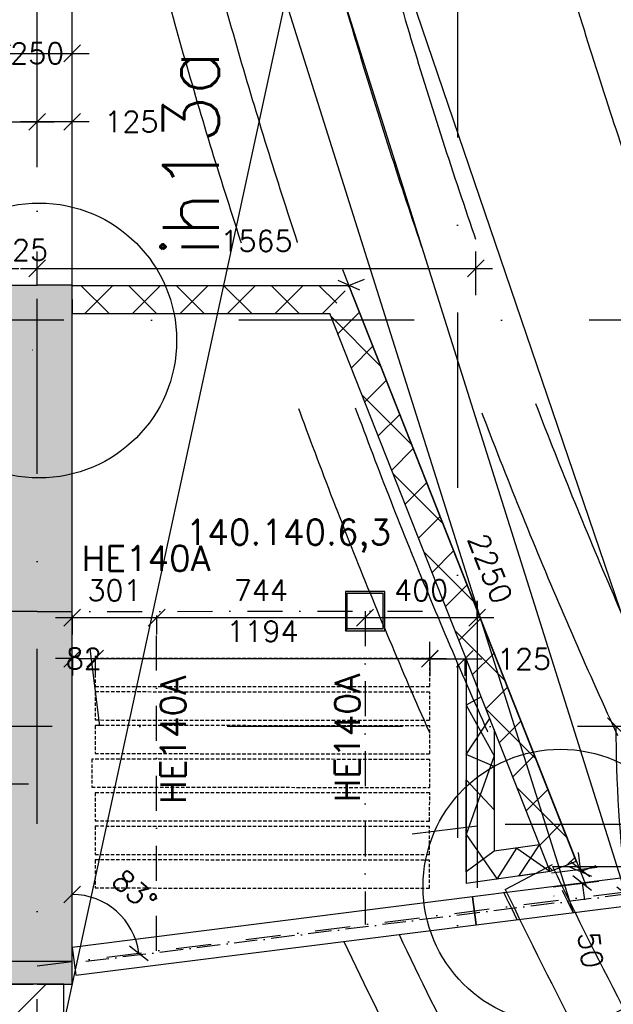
# Model space of a CAD drawing. Extents: x -33344 to 2055880, y -64816 to 121260.
# Tile 107 of 133: x 40922 to 43041, y 76655 to 80170. Entities that reach past the tile are written whole.
import ezdxf
from ezdxf.enums import TextEntityAlignment as Align

# ---------------------------------------------------------------- set-up
doc = ezdxf.new("R2010")
doc.units = 0
doc.header["$LTSCALE"] = 50
doc.header["$MEASUREMENT"] = 0
doc.header["$PDMODE"] = 3
doc.header["$PDSIZE"] = 0.1
for name, pattern in [('DASHDOT2', [0.5, 0.25, -0.125, 0, -0.125]), ('DASHED', [0.75, 0.5, -0.25]), ('DD1', [2.66667, 1.66667, -0.5, 0, -0.5]), ('HIDDEN', [0.375, 0.25, -0.125]), ('HIDDENX2', [0.75, 0.5, -0.25]), ('STRAM_0WT$1$DASHDOT', [25, 12.5, -6.25, 0, -6.25]), ('STRAM_0WT$1$DD1', [2.66667, 1.66667, -0.5, 0, -0.5])]:
    doc.linetypes.add(name, pattern=pattern)
doc.layers.get('0').update_dxf_attribs({"linetype": 'CONTINUOUS'})
doc.layers.get('DEFPOINTS').update_dxf_attribs({"linetype": 'CONTINUOUS'})
for name, color, linetype in [('00', 7, 'CONTINUOUS'), ('_DETAILNUMMERS', 4, 'CONTINUOUS'), ('_DETAILNUMMERSTEKST', 4, 'CONTINUOUS'), ('_INTERIEUR', 7, 'CONTINUOUS'), ('A--01A1_ACEER', 1, 'CONTINUOUS'), ('A--A21--_F12--', 7, 'CONTINUOUS'), ('A--A21--_F123-', 9, 'CONTINUOUS'), ('A--A22--_F123-', 9, 'CONTINUOUS'), ('A--A28--_F-2--', 7, 'CONTINUOUS'), ('A--L$1A-_RASTER_NR_04', 45, 'CONTINUOUS'), ('A--L21--', 3, 'CONTINUOUS'), ('A--L21--_F12--', 7, 'CONTINUOUS'), ('A--L22--', 3, 'CONTINUOUS'), ('A--L22--_F-2--', 7, 'CONTINUOUS'), ('A--L22A1_BINNENWAND', 1, 'CONTINUOUS'), ('A--L28--', 7, 'CONTINUOUS'), ('A--L28--_F-2--', 7, 'CONTINUOUS'), ('A--L28A1_KONSTRUKTIES', 1, 'CONTINUOUS'), ('A--L35A2_PLAFONDS', 1, 'HIDDENX2'), ('A--M$1A-_F123-', 1, 'CONTINUOUS'), ('A--M1$A-_F123-', 1, 'CONTINUOUS'), ('STRAM_0WT$0$A--L$7A-_STRA0', 1, 'STRAM_0WT$1$DASHDOT'), ('STRAM_0WT$0$A--L90--_F---0', 250, 'CONTINUOUS'), ('STRAM_0WT$1$A--L90--_F-23-', 7, 'CONTINUOUS'), ('STRAM_0WT$1$A--L90--_F123-', 7, 'CONTINUOUS'), ('STRAM_0WT$1$A--M$1A-_F123-', 1, 'CONTINUOUS'), ('STRAM_0WT$1$STRAMIEN', 1, 'STRAM_0WT$1$DD1'), ('STRAMIEN', 1, 'DD1'), ('TEKST_KOZIJNMERK', 2, 'CONTINUOUS'), ('X--LR---_CP', 7, 'CONTINUOUS'), ('XREF', 7, 'CONTINUOUS')]:
    doc.layers.add(name, color=color, linetype=linetype)
doc.styles.add('ALFA-0_25', font='ROMANS')
doc.styles.add('HIEMSTRA', font='romans.shx')
doc.styles.add('STRAM_0WT$1$HIEMSTRA', font='romans.shx')
doc.dimstyles.get("Standard").update_dxf_attribs({"dimscale": 30, "dimtxt": 2.5, "dimasz": 2, "dimexe": 2, "dimexo": 0, "dimgap": 2, "dimtad": 1, "dimdec": 0, "dimzin": 0, "dimtxsty": 'HIEMSTRA', "dimblk1": 'OBLIQUE', "dimblk2": 'OBLIQUE', "dimsah": 1, "dimcen": -3, "dimdle": 2, "dimclrd": 2, "dimclre": 2, "dimclrt": 3, "dimazin": 3, "dimtfac": 1, "dimtofl": 0, "dimtmove": 0, "dimatfit": 3, "dimtvp": 0.833333, "dimtolj": 1, "dimtzin": 0})
doc.dimstyles.new('STANDARD$0', dxfattribs={"dimscale": 30, "dimtxt": 2.5, "dimasz": 2, "dimexe": 2, "dimexo": 0, "dimgap": 2, "dimtad": 1, "dimdec": 0, "dimzin": 0, "dimtxsty": 'ALFA-0_25', "dimblk1": 'OBLIQUE', "dimblk2": 'OBLIQUE', "dimsah": 1, "dimcen": -3, "dimdle": 2, "dimclrd": 1, "dimclre": 1, "dimclrt": 2, "dimazin": 3, "dimtfac": 0.666667, "dimtofl": 0, "dimtmove": 0, "dimatfit": 3, "dimtvp": 0.833333, "dimtolj": 1, "dimtzin": 0})
doc.dimstyles.new('STRAM_0WT$0$STANDARD', dxfattribs={"dimscale": 70, "dimtxt": 2.5, "dimasz": 2, "dimexe": 0.3, "dimexo": 0.3, "dimgap": 2, "dimtad": 1, "dimdec": 0, "dimzin": 0, "dimtxsty": 'STRAM_0WT$1$HIEMSTRA', "dimblk1": 'STRAM_0WT$0$_OBLIQUE', "dimblk2": 'STRAM_0WT$0$_OBLIQUE', "dimsah": 1, "dimcen": -0.09, "dimdle": 0.3, "dimclrd": 1, "dimclre": 1, "dimclrt": 4, "dimazin": 3, "dimtfac": 1, "dimtdec": 4, "dimtix": 1, "dimtofl": 0, "dimtmove": 0, "dimatfit": 3, "dimtvp": 625, "dimtolj": 1, "dimtzin": 0})

# ---------------------------------------------------------------- blocks, each defined once
blk = doc.blocks.new('_OBLIQUE')
at = {"color": 0, "linetype": 'BYBLOCK'}
blk.add_line((-0.5, -0.5), (0.5, 0.5), dxfattribs=at)
blk = doc.blocks.new('*D211')
at = {"layer": 'A--M$1A-_F123-', "color": 1}
for p, q in [((40859.5, 79643.3), (40859.5, 79865.3)), ((40984.5, 79643.3), (40984.5, 79865.3)), ((40799.5, 79805.3), (41044.5, 79805.3))]:
    blk.add_line(p, q, dxfattribs=at)
at = {"layer": 'DEFPOINTS', "color": 0}
for p in [(40984.5, 79805.3), (40859.5, 79643.3), (40984.5, 79643.3)]:
    blk.add_point(p, dxfattribs=at)
at = {"layer": 'A--M$1A-_F123-', "color": 1, "xscale": 60, "yscale": 60, "zscale": 60, "rotation": 180}
blk.add_blockref('_OBLIQUE', (40859.5, 79805.3), dxfattribs=at)
at = {"layer": 'A--M$1A-_F123-', "color": 1, "xscale": 60, "yscale": 60, "zscale": 60}
blk.add_blockref('_OBLIQUE', (40984.5, 79805.3), dxfattribs=at)
at = {"layer": 'A--M$1A-_F123-', "color": 2, "insert": (40648.5, 79805.3), "char_height": 75, "attachment_point": 5, "style": 'ALFA-0_25'}
blk.add_mtext('\\A1;125', dxfattribs=at)
blk = doc.blocks.new('*D212')
at = {"layer": 'A--M$1A-_F123-', "color": 1}
for p, q in [((40984.5, 79643.3), (40984.5, 79865.3)), ((41109.5, 79643.3), (41109.5, 79865.3)), ((41169.5, 79805.3), (40924.5, 79805.3))]:
    blk.add_line(p, q, dxfattribs=at)
at = {"layer": 'DEFPOINTS', "color": 0}
for p in [(40984.5, 79805.3), (40984.5, 79643.3), (41109.5, 79643.3)]:
    blk.add_point(p, dxfattribs=at)
at = {"layer": 'A--M$1A-_F123-', "color": 1, "xscale": 60, "yscale": 60, "zscale": 60, "rotation": 180}
blk.add_blockref('_OBLIQUE', (40984.5, 79805.3), dxfattribs=at)
at = {"layer": 'A--M$1A-_F123-', "color": 1, "xscale": 60, "yscale": 60, "zscale": 60}
blk.add_blockref('_OBLIQUE', (41109.5, 79805.3), dxfattribs=at)
at = {"layer": 'A--M$1A-_F123-', "color": 2, "insert": (41320.6, 79805.3), "char_height": 75, "attachment_point": 5, "style": 'ALFA-0_25'}
blk.add_mtext('\\A1;125', dxfattribs=at)
blk = doc.blocks.new('*D213')
at = {"layer": 'A--M$1A-_F123-', "color": 1}
for p, q in [((40859.5, 79929.7), (40859.5, 80109.6)), ((41109.5, 79929.7), (41109.5, 80109.6)), ((40799.5, 80049.6), (41169.5, 80049.6))]:
    blk.add_line(p, q, dxfattribs=at)
at = {"layer": 'DEFPOINTS', "color": 0}
for p in [(41109.5, 80049.6), (40859.5, 79929.7), (41109.5, 79929.7)]:
    blk.add_point(p, dxfattribs=at)
at = {"layer": 'A--M$1A-_F123-', "color": 1, "xscale": 60, "yscale": 60, "zscale": 60, "rotation": 180}
blk.add_blockref('_OBLIQUE', (40859.5, 80049.6), dxfattribs=at)
at = {"layer": 'A--M$1A-_F123-', "color": 1, "xscale": 60, "yscale": 60, "zscale": 60}
blk.add_blockref('_OBLIQUE', (41109.5, 80049.6), dxfattribs=at)
at = {"layer": 'A--M$1A-_F123-', "color": 2, "insert": (40984.5, 80049.6), "char_height": 75, "attachment_point": 5, "style": 'ALFA-0_25'}
blk.add_mtext('\\A1;250', dxfattribs=at)
blk = doc.blocks.new('Q020585-')
at = {"layer": 'A--A28--_F-2--', "color": 3}
for points in [[(-63.7, 63.8), (-70, -69.9), (-70, 70.1)], [(-63.7, 63.8), (-70, 70.1), (70, 70.1)], [(-63.7, 63.8), (-63.7, -63.6), (-70, -69.9)], [(70, 70.1), (63.7, 63.8), (-63.7, 63.8)], [(70, 70.1), (70, -69.9), (63.7, 63.8)], [(70, -69.9), (63.7, -63.6), (63.7, 63.8)], [(70, -69.9), (-70, -69.9), (-63.7, -63.6)], [(70, -69.9), (-63.7, -63.6), (63.7, -63.6)]]:
    blk.add_solid(points, dxfattribs=at)
at = {"layer": 'A--L28--_F-2--', "color": 3, "linetype": 'CONTINUOUS'}
blk.add_lwpolyline([(-70, -69.9), (-63.7, -63.6), (-63.7, 63.8), (63.7, 63.8), (63.7, -63.6), (-63.7, -63.6), (-70, -69.9), (70, -69.9), (70, 70.1), (-70, 70.1)], close=True, dxfattribs=at)
at = {"layer": 'X--LR---_CP', "color": 4, "linetype": 'CONTINUOUS'}
for p in [(-70, 0.1), (0, 0), (70, 0.1)]:
    blk.add_point(p, dxfattribs=at)
blk = doc.blocks.new('*D302')
at = {"layer": 'A--M$1A-_F123-', "color": 2}
blk.add_arc((47894.3, 77646.9), 4844.3, 180, 187.1049, dxfattribs=at)
at = {"layer": 'DEFPOINTS', "color": 0}
for p in [(53554.3, 78352.3), (35694.1, 77646.9), (54789, 77646.9), (43054.2, 77446.7), (41109.6, 76801.2)]:
    blk.add_point(p, dxfattribs=at)
at = {"layer": 'A--M$1A-_F123-', "color": 2, "xscale": 60, "yscale": 60, "zscale": 60}
for p, rotation in [((43050, 77646.9), 89.9999861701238), ((43087.2, 77047.7), 277.1048592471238)]:
    blk.add_blockref('_OBLIQUE', p, dxfattribs=dict(at, rotation=rotation))
at = {"layer": 'A--M$1A-_F123-', "color": 3, "insert": (43156.7, 77352.7), "char_height": 75, "attachment_point": 5, "rotation": 273.5524, "style": 'HIEMSTRA'}
blk.add_mtext('\\A1;7°', dxfattribs=at)
blk = doc.blocks.new('*U1275')
at = {"layer": 'A--A21--_F123-', "linetype": 'CONTINUOUS'}
blk.add_hatch(color=256, dxfattribs=at).paths.add_polyline_path([(0, 0), (-125, 0), (-125.1, 2495.4), (-0.1, 2495.4), (124.9, 2495.4), (125, 0)])
at = {"layer": 'A--A21--_F12--', "color": 8}
for points in [[(0, 0), (-125, 0), (-0.1, 2495.4), (-125.1, 2495.4)], [(-0.1, 2495.4), (124.9, 2495.4), (0, 0), (125, 0)]]:
    blk.add_solid(points, dxfattribs=at)
at = {"layer": 'A--L21--_F12--', "color": 3, "linetype": 'CONTINUOUS'}
for points in [[(0, 0), (-125, 0), (-125.1, 2495.4), (-0.1, 2495.4)], [(0, 0), (125, 0), (124.9, 2495.4), (-0.1, 2495.4)]]:
    blk.add_lwpolyline(points, dxfattribs=at)
blk = doc.blocks.new('*U1252')
at = {"layer": 'A--A22--_F123-', "linetype": 'CONTINUOUS'}
h = blk.add_hatch(dxfattribs=at)
h.set_pattern_fill('ALFALINE', color=256, scale=300, style=0)
h.set_pattern_definition([(45, (-40969.6, -75687.13), (-212.132, 212.132), [])])
h.paths.add_polyline_path([(0, 0), (-110, -0.3), (-110, 1039.3), (0, 1039.3), (110, 1039.3), (110, 0.3)])
at = {"layer": 'A--L22--_F-2--', "color": 3, "linetype": 'CONTINUOUS'}
for points in [[(-110, -0.3), (-110, -0.3), (-110, 1039.3), (0, 1039.3)], [(110, 0.3), (110, 0.3), (110, 1039.3), (0, 1039.3)]]:
    blk.add_lwpolyline(points, dxfattribs=at)
blk = doc.blocks.new('*D713')
at = {"layer": 'A--M1$A-_F123-', "color": 1}
for p, q in [((40834.5, 79281.9), (40774.5, 79281.9)), ((40834.5, 79297.8), (40834.5, 79221.9)), ((40859.5, 79297.8), (40859.5, 79221.9)), ((40859.5, 79281.9), (40919.5, 79281.9))]:
    blk.add_line(p, q, dxfattribs=at)
at = {"layer": 'DEFPOINTS', "color": 0}
for p in [(40834.5, 79297.8), (40859.5, 79297.8), (40859.5, 79281.9)]:
    blk.add_point(p, dxfattribs=at)
at = {"layer": 'A--M1$A-_F123-', "color": 1, "xscale": 60, "yscale": 60, "zscale": 60}
blk.add_blockref('_OBLIQUE', (40834.5, 79281.9), dxfattribs=at)
at = {"layer": 'A--M1$A-_F123-', "color": 1, "xscale": 60, "yscale": 60, "zscale": 60, "rotation": 180}
blk.add_blockref('_OBLIQUE', (40859.5, 79281.9), dxfattribs=at)
at = {"layer": 'A--M1$A-_F123-', "color": 2, "insert": (40958.8, 79348.1), "char_height": 75, "attachment_point": 5, "style": 'ALFA-0_25'}
blk.add_mtext('\\A1;25', dxfattribs=at)
blk = doc.blocks.new('DETAILNR')
at = {"layer": '_DETAILNUMMERS'}
blk.add_circle((32.9, -23.2), 490.7, dxfattribs=at)
at = {"layer": 'X--LR---_CP'}
blk.add_point((0, 0), dxfattribs=at)
at = {"layer": '_DETAILNUMMERSTEKST', "style": 'ALFA-0_25'}
blk.add_attdef('DETAILNR', text='', height=200, rotation=90, dxfattribs=at).set_placement((-618.4, 223.8), align=Align.RIGHT)
blk = doc.blocks.new('FIJN_SCHUURWERK')
at = {"layer": '00', "color": 4}
for p, q in [((-0.000025, 300), (-0.000025, -300)), ((-212.132075, 212.132), (212.132025, -212.132)), ((-212.131875, -212.132), (212.132025, 212.13215)), ((-299.999975, 0), (299.999975, 0))]:
    blk.add_line(p, q, dxfattribs=at)
blk = doc.blocks.new('*D765')
at = {"layer": 'A--M$1A-_F123-', "color": 1}
for p, q in [((41049.6, 78035.1), (41470.6, 78035.1)), ((41109.6, 78042.6), (41109.6, 77975.1)), ((41410.6, 78042.6), (41410.6, 77975.1))]:
    blk.add_line(p, q, dxfattribs=at)
at = {"layer": 'DEFPOINTS', "color": 0}
for p in [(41109.6, 78042.6), (41410.6, 78042.6), (41410.6, 78035.1)]:
    blk.add_point(p, dxfattribs=at)
at = {"layer": 'A--M$1A-_F123-', "color": 1, "xscale": 60, "yscale": 60, "zscale": 60, "rotation": 180}
blk.add_blockref('_OBLIQUE', (41109.6, 78035.1), dxfattribs=at)
at = {"layer": 'A--M$1A-_F123-', "color": 1, "xscale": 60, "yscale": 60, "zscale": 60}
blk.add_blockref('_OBLIQUE', (41410.6, 78035.1), dxfattribs=at)
at = {"layer": 'A--M$1A-_F123-', "color": 2, "insert": (41260.1, 78132.6), "char_height": 75, "attachment_point": 5, "style": 'ALFA-0_25'}
blk.add_mtext('\\A1;301', dxfattribs=at)
blk = doc.blocks.new('*D766')
at = {"layer": 'A--M$1A-_F123-', "color": 1}
for p, q in [((41350.6, 78035.1), (42214.6, 78035.1)), ((41410.6, 78042.6), (41410.6, 77975.1)), ((42154.6, 78035.1), (42154.6, 77975.1))]:
    blk.add_line(p, q, dxfattribs=at)
at = {"layer": 'DEFPOINTS', "color": 0}
for p in [(41410.6, 78042.6), (42154.6, 78035.1), (42154.6, 78035.1)]:
    blk.add_point(p, dxfattribs=at)
at = {"layer": 'A--M$1A-_F123-', "color": 1, "xscale": 60, "yscale": 60, "zscale": 60, "rotation": 180}
blk.add_blockref('_OBLIQUE', (41410.6, 78035.1), dxfattribs=at)
at = {"layer": 'A--M$1A-_F123-', "color": 1, "xscale": 60, "yscale": 60, "zscale": 60}
blk.add_blockref('_OBLIQUE', (42154.6, 78035.1), dxfattribs=at)
at = {"layer": 'A--M$1A-_F123-', "color": 2, "insert": (41782.6, 78132.6), "char_height": 75, "attachment_point": 5, "style": 'ALFA-0_25'}
blk.add_mtext('\\A1;744', dxfattribs=at)
blk = doc.blocks.new('*D767')
at = {"layer": 'A--M$1A-_F123-', "color": 1}
for p, q in [((42554.6, 78035.1), (42554.6, 78095.1)), ((42094.6, 78035.1), (42614.6, 78035.1)), ((42154.6, 78035.1), (42154.6, 77975.1))]:
    blk.add_line(p, q, dxfattribs=at)
at = {"layer": 'DEFPOINTS', "color": 0}
for p in [(42154.6, 78035.1), (42554.6, 78035.1), (42554.6, 78035.1)]:
    blk.add_point(p, dxfattribs=at)
at = {"layer": 'A--M$1A-_F123-', "color": 1, "xscale": 60, "yscale": 60, "zscale": 60, "rotation": 180}
blk.add_blockref('_OBLIQUE', (42154.6, 78035.1), dxfattribs=at)
at = {"layer": 'A--M$1A-_F123-', "color": 1, "xscale": 60, "yscale": 60, "zscale": 60}
blk.add_blockref('_OBLIQUE', (42554.6, 78035.1), dxfattribs=at)
at = {"layer": 'A--M$1A-_F123-', "color": 2, "insert": (42354.6, 78132.6), "char_height": 75, "attachment_point": 5, "style": 'ALFA-0_25'}
blk.add_mtext('\\A1;400', dxfattribs=at)
blk = doc.blocks.new('*D768')
at = {"layer": 'A--M1$A-_F123-', "color": 1}
for p, q in [((40984.5, 79221.9), (40984.5, 79341.9)), ((42549.6, 79186.2), (42549.6, 79341.9)), ((40924.5, 79281.9), (42609.6, 79281.9))]:
    blk.add_line(p, q, dxfattribs=at)
at = {"layer": 'DEFPOINTS', "color": 0}
for p in [(42549.6, 79281.9), (40984.5, 79221.9), (42549.6, 79186.2)]:
    blk.add_point(p, dxfattribs=at)
at = {"layer": 'A--M1$A-_F123-', "color": 1, "xscale": 60, "yscale": 60, "zscale": 60, "rotation": 180}
blk.add_blockref('_OBLIQUE', (40984.5, 79281.9), dxfattribs=at)
at = {"layer": 'A--M1$A-_F123-', "color": 1, "xscale": 60, "yscale": 60, "zscale": 60}
blk.add_blockref('_OBLIQUE', (42549.6, 79281.9), dxfattribs=at)
at = {"layer": 'A--M1$A-_F123-', "color": 2, "insert": (41767.1, 79379.4), "char_height": 75, "attachment_point": 5, "style": 'ALFA-0_25'}
blk.add_mtext('\\A1;1565', dxfattribs=at)
blk = doc.blocks.new('*D770')
at = {"layer": 'A--M$1A-_F123-', "color": 2}
blk.add_arc((41109.6, 76807.5), 239.2, 7.1871, 90.0019, dxfattribs=at)
at = {"layer": 'DEFPOINTS', "color": 0}
for p in [(41109.5, 79221.9), (49703.6, 77891.2), (41306.1, 76944), (40984.5, 76791.7), (41109.6, 76726.4)]:
    blk.add_point(p, dxfattribs=at)
at = {"layer": 'A--M$1A-_F123-', "color": 2, "xscale": 60, "yscale": 60, "zscale": 60}
for p, rotation in [((41109.6, 77046.7), 180.0018517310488), ((41347, 76837.4), 277.1871269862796)]:
    blk.add_blockref('_OBLIQUE', p, dxfattribs=dict(at, rotation=rotation))
at = {"layer": 'A--M$1A-_F123-', "color": 3, "insert": (41332.3, 77060), "char_height": 75, "attachment_point": 5, "rotation": 318.5945, "style": 'HIEMSTRA'}
blk.add_mtext('\\A1;83°', dxfattribs=at)
blk = doc.blocks.new('*D772')
at = {"layer": 'A--M$1A-_F123-', "color": 1}
for p, q in [((41110.1, 77896.4), (41110.1, 77828.8)), ((41191.6, 77896.4), (41191.6, 77828.8)), ((41110.1, 77888.8), (41050.1, 77888.8)), ((41191.6, 77888.8), (41251.6, 77888.8))]:
    blk.add_line(p, q, dxfattribs=at)
at = {"layer": 'DEFPOINTS', "color": 0}
for p in [(41110.1, 77896.4), (41191.6, 77896.4), (41191.6, 77888.8)]:
    blk.add_point(p, dxfattribs=at)
at = {"layer": 'A--M$1A-_F123-', "color": 1, "xscale": 60, "yscale": 60, "zscale": 60}
blk.add_blockref('_OBLIQUE', (41110.1, 77888.8), dxfattribs=at)
at = {"layer": 'A--M$1A-_F123-', "color": 1, "xscale": 60, "yscale": 60, "zscale": 60, "rotation": 180}
blk.add_blockref('_OBLIQUE', (41191.6, 77888.8), dxfattribs=at)
at = {"layer": 'A--M$1A-_F123-', "color": 2, "insert": (41150.8, 77888.8), "char_height": 75, "attachment_point": 5, "style": 'ALFA-0_25'}
blk.add_mtext('\\A1;82', dxfattribs=at)
blk = doc.blocks.new('*D773')
at = {"layer": 'A--M$1A-_F123-', "color": 1}
for p, q in [((42385.6, 77886.5), (42385.6, 77948.8)), ((41191.6, 77898.6), (41191.6, 77828.8)), ((41131.6, 77888.8), (42445.6, 77888.8))]:
    blk.add_line(p, q, dxfattribs=at)
at = {"layer": 'DEFPOINTS', "color": 0}
for p in [(41191.6, 77898.6), (42385.6, 77888.8), (42385.6, 77886.5)]:
    blk.add_point(p, dxfattribs=at)
at = {"layer": 'A--M$1A-_F123-', "color": 1, "xscale": 60, "yscale": 60, "zscale": 60, "rotation": 180}
blk.add_blockref('_OBLIQUE', (41191.6, 77888.8), dxfattribs=at)
at = {"layer": 'A--M$1A-_F123-', "color": 1, "xscale": 60, "yscale": 60, "zscale": 60}
blk.add_blockref('_OBLIQUE', (42385.6, 77888.8), dxfattribs=at)
at = {"layer": 'A--M$1A-_F123-', "color": 2, "insert": (41788.6, 77986.3), "char_height": 75, "attachment_point": 5, "style": 'ALFA-0_25'}
blk.add_mtext('\\A1;1194', dxfattribs=at)
blk = doc.blocks.new('*D774')
at = {"layer": 'A--M$1A-_F123-', "color": 1}
for p, q in [((42325.6, 77887.7), (42570.8, 77887.7)), ((42385.6, 77888.8), (42385.6, 77827.7)), ((42510.8, 77888.8), (42510.8, 77827.7))]:
    blk.add_line(p, q, dxfattribs=at)
at = {"layer": 'DEFPOINTS', "color": 0}
for p in [(42385.6, 77888.8), (42510.8, 77888.8), (42510.8, 77887.7)]:
    blk.add_point(p, dxfattribs=at)
at = {"layer": 'A--M$1A-_F123-', "color": 1, "xscale": 60, "yscale": 60, "zscale": 60, "rotation": 180}
blk.add_blockref('_OBLIQUE', (42385.6, 77887.7), dxfattribs=at)
at = {"layer": 'A--M$1A-_F123-', "color": 1, "xscale": 60, "yscale": 60, "zscale": 60}
blk.add_blockref('_OBLIQUE', (42510.8, 77887.7), dxfattribs=at)
at = {"layer": 'A--M$1A-_F123-', "color": 2, "insert": (42721.8, 77887.7), "char_height": 75, "attachment_point": 5, "style": 'ALFA-0_25'}
blk.add_mtext('\\A1;125', dxfattribs=at)
blk = doc.blocks.new('*U1186')
at = {"layer": 'A--A22--_F123-', "linetype": 'CONTINUOUS'}
h = blk.add_hatch(dxfattribs=at)
h.set_pattern_fill('ALFAKRS', color=256, scale=120, style=0)
h.set_pattern_definition([(45, (-42861.66, -77146.97), (-84.85281, 84.85281), []), (135, (-42861.66, -77146.97), (-84.85281, -84.85281), [])])
h.paths.add_polyline_path([(0, 0), (-46.5, -18.4), (-832.7, 1974.2), (-798.7, 2024.2), (-764.7, 2074.2), (46.5, 18.4)])
at = {"layer": 'A--L22--_F-2--', "color": 2, "linetype": 'CONTINUOUS'}
for points in [[(0, 0), (46.5, 18.4), (-764.7, 2074.2), (-764.7, 2074.2)], [(0, 0), (-46.5, -18.4), (-832.7, 1974.2), (-832.7, 1974.2)]]:
    blk.add_lwpolyline(points, dxfattribs=at)
blk = doc.blocks.new('*U1185')
at = {"layer": 'A--A22--_F123-', "linetype": 'CONTINUOUS'}
h = blk.add_hatch(dxfattribs=at)
h.set_pattern_fill('ALFAKRS', color=256, scale=120, style=0)
h.set_pattern_definition([(45, (-41109.53, -79171.2), (-84.85281, 84.85281), []), (135, (-41109.53, -79171.2), (-84.85281, -84.85281), [])])
h.paths.add_polyline_path([(0, 0), (0, 50), (987.5, 50), (953.4, 0), (919.4, -50), (0, -50)])
at = {"layer": 'A--L22--_F-2--', "color": 2, "linetype": 'CONTINUOUS'}
for points in [[(0, 0), (0, 50), (987.5, 50), (987.5, 50)], [(0, 0), (0, -50), (919.4, -50), (919.4, -50)]]:
    blk.add_lwpolyline(points, dxfattribs=at)
blk = doc.blocks.new('*D775')
at = {"layer": 'A--M$1A-_F123-', "color": 1}
for p, q in [((40726.6, 76747.5), (40726.6, 78117.2)), ((40984.5, 78057.2), (40666.6, 78057.2)), ((41106.5, 76807.5), (40666.6, 76807.5))]:
    blk.add_line(p, q, dxfattribs=at)
at = {"layer": 'DEFPOINTS', "color": 0}
for p in [(40726.6, 78057.2), (40984.5, 78057.2), (41106.5, 76807.5)]:
    blk.add_point(p, dxfattribs=at)
at = {"layer": 'A--M$1A-_F123-', "color": 1, "xscale": 60, "yscale": 60, "zscale": 60}
for p, rotation in [((40726.6, 78057.2), 90), ((40726.6, 76807.5), 270)]:
    blk.add_blockref('_OBLIQUE', p, dxfattribs=dict(at, rotation=rotation))
at = {"layer": 'A--M$1A-_F123-', "color": 2, "insert": (40629.1, 77432.3), "char_height": 75, "attachment_point": 5, "rotation": 90, "style": 'ALFA-0_25'}
blk.add_mtext('\\A1;1250', dxfattribs=at)
blk = doc.blocks.new('STRAM_0WT$1$S090024-')
at = {"layer": 'STRAM_0WT$0$A--L90--_F---0', "linetype": 'CONTINUOUS'}
for points in [[(-0.000001, 5.999999), (-0.000001, -6)], [(-6.000001, 0), (5.999999, 0)]]:
    blk.add_lwpolyline(points, dxfattribs=at)
blk.add_lwpolyline([(-4.000001, 0, 1), (3.999998, 0, 1)], format="xyb", close=True, dxfattribs=at)
at = {"layer": 'STRAM_0WT$1$A--L90--_F-23-', "color": 255}
blk.add_circle((0, 0), 0.0123, dxfattribs=at)
at = {"layer": 'STRAM_0WT$1$A--L90--_F123-', "color": 2, "linetype": 'CONTINUOUS'}
for points in [[(-0.000001, 5.999999), (-0.000001, -6)], [(-6.000001, 0), (5.999999, 0)]]:
    blk.add_lwpolyline(points, dxfattribs=at)
blk.add_lwpolyline([(-4.000001, 0, 1), (3.999998, 0, 1)], format="xyb", close=True, dxfattribs=at)
blk = doc.blocks.new('STRAM_0WT$0$_OBLIQUE')
at = {"color": 0, "linetype": 'BYBLOCK'}
blk.add_line((-0.5, -0.5), (0.5, 0.5), dxfattribs=at)
blk = doc.blocks.new('*D1852')
at = {"layer": 'DEFPOINTS', "color": 0, "linetype": 'CONTINUOUS'}
for p in [(-30862.7, 61326), (-34634.8, 43899.6)]:
    blk.add_point(p, dxfattribs=at)
at = {"layer": 'STRAM_0WT$1$A--M$1A-_F123-', "color": 1, "linetype": 'CONTINUOUS'}
blk.add_line((-34639.2, 43879), (-30858.3, 61346.5), dxfattribs=at)
at = {"layer": 'STRAM_0WT$1$A--M$1A-_F123-', "color": 1, "linetype": 'CONTINUOUS', "xscale": 140, "yscale": 140, "zscale": 140, "rotation": 77.78640933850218}
blk.add_blockref('STRAM_0WT$0$_OBLIQUE', (-30862.7, 61326), dxfattribs=at)
at = {"layer": 'STRAM_0WT$1$A--M$1A-_F123-', "color": 4, "linetype": 'CONTINUOUS', "insert": (-33134.9, 52476.7), "char_height": 175, "attachment_point": 5, "rotation": 77.7864, "style": 'STRAM_0WT$1$HIEMSTRA'}
blk.add_mtext('\\A1;R17830', dxfattribs=at)
blk = doc.blocks.new('*D813')
at = {"layer": 'A--M$1A-_F123-', "color": 1}
for p, q in [((42923.5, 77137), (42916, 77196.5)), ((42819.5, 77123.9), (42983, 77144.5)), ((42825.8, 77074.3), (42989.3, 77094.9)), ((42929.8, 77087.4), (42937.3, 77027.9))]:
    blk.add_line(p, q, dxfattribs=at)
at = {"layer": 'DEFPOINTS', "color": 0}
for p in [(42819.5, 77123.9), (42923.5, 77137), (42825.8, 77074.3)]:
    blk.add_point(p, dxfattribs=at)
at = {"layer": 'A--M$1A-_F123-', "color": 1, "xscale": 60, "yscale": 60, "zscale": 60}
for p, rotation in [((42923.5, 77137), 277.187126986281), ((42929.8, 77087.4), 97.187126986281)]:
    blk.add_blockref('_OBLIQUE', p, dxfattribs=dict(at, rotation=rotation))
at = {"layer": 'A--M$1A-_F123-', "color": 2, "insert": (42959.9, 76848.6), "char_height": 75, "attachment_point": 5, "rotation": 277.1871, "style": 'ALFA-0_25'}
blk.add_mtext('\\A1;50', dxfattribs=at)
blk = doc.blocks.new('*D814')
at = {"layer": 'A--M$1A-_F123-', "color": 1}
for p, q in [((42945.8, 77072.8), (42074.9, 79277)), ((42097, 79221.2), (42152.8, 79243.2)), ((42923.7, 77128.6), (42979.5, 77150.7))]:
    blk.add_line(p, q, dxfattribs=at)
at = {"layer": 'DEFPOINTS', "color": 0}
for p in [(42097, 79221.2), (42097, 79221.2), (42923.7, 77128.6)]:
    blk.add_point(p, dxfattribs=at)
at = {"layer": 'A--M$1A-_F123-', "color": 1, "xscale": 60, "yscale": 60, "zscale": 60}
for p, rotation in [((42097, 79221.2), 111.5584186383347), ((42923.7, 77128.6), 291.5584186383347)]:
    blk.add_blockref('_OBLIQUE', p, dxfattribs=dict(at, rotation=rotation))
at = {"layer": 'A--M$1A-_F123-', "color": 2, "insert": (42601, 78210.7), "char_height": 75, "attachment_point": 5, "rotation": 291.5584, "style": 'ALFA-0_25'}
blk.add_mtext('\\A1;2250', dxfattribs=at)
blk = doc.blocks.new('STRAM_0WT')
at = {"layer": 'STRAM_0WT$0$A--L$7A-_STRA0'}
for p, q in [((-34634.944, 23800), (-34634.801, 63702.184)), ((-33134.929, 63128.251), (-33134.939, 23800)), ((-20789.004, 46850.002), (-39925.329, 46850.002)), ((-20830.441, 45399.999), (-39925.329, 45400.003))]:
    blk.add_line(p, q, dxfattribs=at)
at = {"layer": 'STRAM_0WT$1$STRAMIEN', "linetype": 'STRAM_0WT$1$DASHDOT', "xscale": 100, "yscale": 100, "rotation": 315}
blk.add_blockref('STRAM_0WT$1$S090024-', (-34635.314, 43898.412), dxfattribs=at)
at = {"layer": 'STRAM_0WT$1$A--M$1A-_F123-', "linetype": 'CONTINUOUS'}
dim = blk.add_radius_dim(center=(-34634.78, 43899.561), mpoint=(-30862.725, 61325.992), dimstyle='STRAM_0WT$0$STANDARD', dxfattribs=at)
dim.commit()
dim.dimension.update_dxf_attribs({"geometry": '*D1852', "text_midpoint": (-33134.932, 52476.749), "dimtype": 132})

msp = doc.modelspace()

# ---------------------------------------------------------------- linework, layer by layer
at = {"layer": '_INTERIEUR', "color": 1, "linetype": 'HIDDEN'}
for points in [[(42385.5, 77788.7), (42385.6, 77888.7), (41191.6, 77889.7), (41191.5, 77789.6)], [(42385.4, 77668.7), (42385.5, 77768.8), (41191.5, 77769.8), (41191.4, 77669.7)], [(42385.3, 77548.8), (42385.4, 77648.9), (41191.4, 77649.9), (41191.3, 77549.8)], [(42385.2, 77428.9), (42385.3, 77529), (41179.3, 77529.9), (41179.2, 77429.9)], [(42385.1, 77309), (42385.2, 77409.1), (41191.2, 77410), (41191.1, 77309.9)], [(42385, 77189.1), (42385.1, 77289.1), (41191.1, 77290.1), (41191, 77190)], [(42385, 77069.1), (42385, 77169.2), (41191, 77170.2), (41191, 77070.1)]]:
    msp.add_lwpolyline(points, close=True, dxfattribs=at)
at = {"layer": '_INTERIEUR', "linetype": 'CONTINUOUS'}
for points in [[(43741.1, 77088.9), (43728.6, 77188.1), (42538, 77038), (42550.6, 76938.7)], [(42550.6, 76938.7), (42538, 77038), (41109.6, 76857.9), (41122.1, 76758.6)]]:
    msp.add_lwpolyline(points, close=True, dxfattribs=at)
at = {"layer": 'A--01A1_ACEER'}
msp.add_line((41063, 76726.4), (40127.6, 76726.4), dxfattribs=at)
at = {"layer": 'A--L$1A-_RASTER_NR_04', "linetype": 'CONTINUOUS'}
msp.add_line((41109.6, 77646.9), (41109.6, 80252.5), dxfattribs=at)
at = {"layer": 'A--L22--', "color": 8, "linetype": 'CONTINUOUS'}
msp.add_line((42554.6, 78095.1), (42554.6, 77070.2), dxfattribs=at)
at = {"layer": 'A--L22--', "color": 2, "linetype": 'CONTINUOUS'}
for p, q in [((42515.2, 77888.8), (42515.2, 77085.5)), ((42615.2, 77635.4), (42615.2, 77200.9)), ((42777.4, 77224.2), (42615.2, 77200.9)), ((42815.1, 77128.6), (42515.2, 77085.5))]:
    msp.add_line(p, q, dxfattribs=at)
at = {"layer": 'A--L22--', "color": 8, "linetype": 'CONTINUOUS'}
msp.add_lwpolyline([(42569.1, 77752.2), (42515.2, 77722.7), (42615.2, 77541.5), (42515.2, 77260.4), (42626.3, 77101.5), (42696.3, 77212.6), (42815.1, 77128.6), (42703.2, 77112.5), (42777.4, 77224.2), (42615.2, 77200.9), (42515.2, 77128), (42515.2, 77455.5), (42615.2, 77348.7), (42615.2, 77504.2), (42515.2, 77546.1), (42599.5, 77675.1)], dxfattribs=at)
at = {"layer": 'A--L28A1_KONSTRUKTIES', "color": 4, "linetype": 'DASHDOT2', "ltscale": 10}
for p, q in [((40984.5, 78057.2), (42380.9, 78058.2)), ((41410.6, 76845.4), (41410.6, 78058.2)), ((42154.6, 78058.2), (42154.6, 76939.2)), ((40984.5, 76791.7), (49703.6, 77891.2))]:
    msp.add_line(p, q, dxfattribs=at)
at = {"layer": 'A--L35A2_PLAFONDS', "ltscale": 50}
for p, q in [((42654.8, 77065), (42823.5, 77154.4)), ((42823.9, 77147), (43397.5, 77147))]:
    msp.add_line(p, q, dxfattribs=at)
for centre, radius, start, end in [((60004.9, 85414.5), 17867.3, 189.31282, 208.52018), ((59363, 85154.4), 18573.3, 188.4972, 206.1899), ((59363, 85154.4), 18382.3, 188.58615, 206.39505), ((59924.4, 85387.1), 18382.3, 189.31282, 208.24496), ((59924.4, 85387.1), 18573.3, 189.31497, 208.24153), ((59924.4, 85387), 18982.3, 205.72749, 220.0482), ((59924.4, 85387), 19170.3, 205.72885, 220.04503), ((59417, 85059.1), 19170.3, 205.25768, 217.88975), ((59417, 85059.1), 18982.3, 205.44293, 218.07302)]:
    msp.add_arc(centre, radius, start, end, dxfattribs=at)
at = {"layer": 'A--M$1A-_F123-', "linetype": 'CONTINUOUS'}
for p, q in [((41376.5, 82469.8), (43086.9, 77042.2)), ((41186.7, 82410), (42897.1, 76982.4)), ((41596.1, 82380.8), (43562.1, 76598.5)), ((41207.6, 77648.4), (41174, 77924.3)), ((42654.6, 77298.4), (43893.2, 77298.4)), ((42322.6, 77263.8), (42554.6, 77292.1))]:
    msp.add_line(p, q, dxfattribs=at)
at = {"layer": 'STRAMIEN'}
msp.add_line((53554.3, 78352.3), (41109.6, 76801.2), dxfattribs=at)
at = {"layer": 'X--LR---_CP'}
msp.add_point((42865.6, 76994.4), dxfattribs=at)

# ---------------------------------------------------------------- block references
at = {"layer": '00'}
ref = msp.add_blockref('DETAILNR', (40968.3, 78991.5), dxfattribs=dict(at, rotation=90))
ref.add_attrib('DETAILNR', 'ih13a', dxfattribs={"layer": '_DETAILNUMMERSTEKST', "height": 200, "rotation": 90, "style": 'ALFA-0_25'}).set_placement((41632.9, 80062.3), align=Align.RIGHT)
ref = msp.add_blockref('DETAILNR', (42829, 77041.6), dxfattribs=dict(at, rotation=90))
ref.add_attrib('DETAILNR', 'ih19a', dxfattribs={"layer": '_DETAILNUMMERSTEKST', "height": 200, "rotation": 90, "style": 'ALFA-0_25'}).set_placement((43493.6, 78112.4), align=Align.RIGHT)
at = {"layer": 'A--L21--', "linetype": 'CONTINUOUS'}
msp.add_blockref('*U1275', (40984.6, 76726.4), dxfattribs=at)
at = {"layer": 'A--L22--'}
for name, p in [('*U1185', (41109.5, 79171.2)), ('*U1252', (40969.6, 75687.1))]:
    msp.add_blockref(name, p, dxfattribs=at)
at = {"layer": 'A--L22--', "color": 0, "linetype": 'CONTINUOUS'}
msp.add_blockref('*U1186', (42861.7, 77147), dxfattribs=at)
at = {"layer": 'A--L22A1_BINNENWAND'}
msp.add_blockref('FIJN_SCHUURWERK', (40653.1, 77441.4), dxfattribs=at)
at = {"layer": 'A--L28--'}
msp.add_blockref('Q020585-', (42154.6, 78058.2), dxfattribs=at)
at = {"layer": 'XREF', "linetype": 'DASHED', "ltscale": 20}
msp.add_blockref('STRAM_0WT', (75619.4, 32246.9), dxfattribs=at)

# ---------------------------------------------------------------- texts
at = {"layer": 'TEKST_KOZIJNMERK', "style": 'HIEMSTRA'}
for s, p in [('140.140.6,3', (41514.2, 78295.1)), ('HE140A', (41142.7, 78201.7))]:
    msp.add_text(s, height=90, dxfattribs=at).set_placement(p)
for p in [(41514.4, 77370.4), (42136.3, 77376.4)]:
    msp.add_text('HE140A', height=90, rotation=90, dxfattribs=at).set_placement(p)

# ---------------------------------------------------------------- dimensions: what is measured, and where the dimension line sits
at = {"layer": 'A--M$1A-_F123-'}
for base, p1, p2, picture, middle in [((41109.5, 80049.6), (40859.5, 79929.7), (41109.5, 79929.7), '*D213', (40984.5, 80049.6)), ((40984.5, 79805.3), (40859.5, 79643.3), (40984.5, 79643.3), '*D211', (40648.5, 79805.3)), ((40984.5, 79805.3), (41109.5, 79643.3), (40984.5, 79643.3), '*D212', (41320.6, 79805.3)), ((41191.6077, 77888.8492), (41110.0623, 77896.3684), (41191.6077, 77896.3684), '*D772', (41150.835, 77888.8492)), ((42510.8, 77887.7), (42385.6, 77888.8), (42510.8, 77888.8), '*D774', (42721.8, 77887.7))]:
    dim = msp.add_linear_dim(base=base, p1=p1, p2=p2, dimstyle='STANDARD$0', dxfattribs=at)
    dim.commit()
    dim.dimension.update_dxf_attribs({"geometry": picture, "text_midpoint": middle, "dimtype": 160})
dim = msp.add_aligned_dim(p1=(42923.7, 77128.6), p2=(42097, 79221.2), distance=0, dimstyle='STANDARD$0', dxfattribs=at)
dim.commit()
dim.dimension.update_dxf_attribs({"geometry": '*D814', "text_midpoint": (42601, 78210.7)})
at = {"layer": 'A--M$1A-_F123-', "color": 4}
dim = msp.add_angular_dim_2l(base=(41306.0681, 76943.9532), line1=((41109.5297, 79221.8644), (41109.6103, 76726.4219)), line2=((40984.5252, 76791.6771), (49703.5917, 77891.1612)), dimstyle='STANDARD', dxfattribs=at)
dim.commit()
dim.dimension.update_dxf_attribs({"geometry": '*D770', "text_midpoint": (41332.3139, 77060.0117)})
at = {"layer": 'A--M$1A-_F123-'}
dim = msp.add_angular_dim_2l(base=(43054.2, 77446.7), line1=((54789, 77646.9), (35694.1, 77646.9)), line2=((53554.3, 78352.3), (41109.6, 76801.2)), dimstyle='STANDARD', dxfattribs=at)
dim.commit()
dim.dimension.update_dxf_attribs({"geometry": '*D302', "text_midpoint": (43156.7, 77352.7)})
for base, p1, p2, picture, middle in [((41410.6, 78035.1), (41109.6, 78042.6), (41410.6, 78042.6), '*D765', (41260.1, 78132.6)), ((42154.6, 78035.1), (41410.6, 78042.6), (42154.6, 78035.1), '*D766', (41782.6, 78132.6)), ((42554.6, 78035.1), (42154.6, 78035.1), (42554.6, 78035.1), '*D767', (42354.6, 78132.6)), ((42385.6, 77888.8), (41191.6, 77898.6), (42385.6, 77886.5), '*D773', (41788.6, 77986.3))]:
    dim = msp.add_linear_dim(base=base, p1=p1, p2=p2, dimstyle='STANDARD$0', dxfattribs=at)
    dim.commit()
    dim.dimension.update_dxf_attribs({"geometry": picture, "text_midpoint": middle})
dim = msp.add_linear_dim(base=(40726.6, 78057.2), p1=(41106.5, 76807.5), p2=(40984.5, 78057.2), angle=90, dimstyle='STANDARD$0', dxfattribs=at)
dim.commit()
dim.dimension.update_dxf_attribs({"geometry": '*D775', "text_midpoint": (40629.1, 77432.3)})
dim = msp.add_linear_dim(base=(42923.5, 77137), p1=(42825.8, 77074.3), p2=(42819.5, 77123.9), angle=97.1871, dimstyle='STANDARD$0', dxfattribs=at)
dim.commit()
dim.dimension.update_dxf_attribs({"geometry": '*D813', "text_midpoint": (42959.9, 76848.6), "dimtype": 161})
at = {"layer": 'A--M1$A-_F123-'}
dim = msp.add_linear_dim(base=(42549.6, 79281.9), p1=(40984.5, 79221.9), p2=(42549.6, 79186.2), dimstyle='STANDARD$0', dxfattribs=at)
dim.commit()
dim.dimension.update_dxf_attribs({"geometry": '*D768', "text_midpoint": (41767.1, 79379.4)})
dim = msp.add_linear_dim(base=(40859.5, 79281.9), p1=(40834.5, 79297.8), p2=(40859.5, 79297.8), angle=0, dimstyle='STANDARD$0', dxfattribs=at)
dim.commit()
dim.dimension.update_dxf_attribs({"geometry": '*D713', "text_midpoint": (40958.8, 79348.1), "dimtype": 161})

doc.saveas('drawing.dxf')
